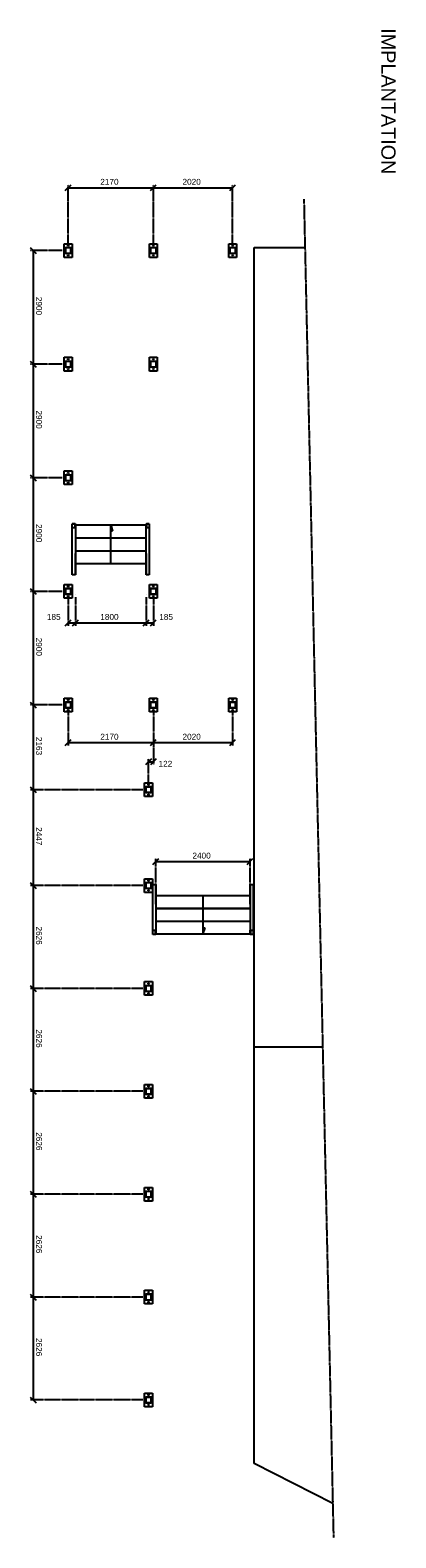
# Model space of a CAD drawing. Header units: millimetres. Extents: x -6159 to 201309, y -25780 to 10326.
# Tile 50 of 128: x 40557 to 41489, y -10514 to -6666. Entities that reach past the tile are written whole.
import ezdxf

# ---------------------------------------------------------------- set-up
doc = ezdxf.new("R2010")
doc.units = ezdxf.units.MM
for name, pattern in [('Caché', [9.525, 6.35, -3.175]), ('CENTER', [2, 1.25, -0.25, 0.25, -0.25]), ('PHANTOM', [2.5, 1.25, -0.25, 0.25, -0.25, 0.25, -0.25])]:
    doc.linetypes.add(name, pattern=pattern)
for name, color, linetype in [('STRUCAD_01', 4, 'Continuous'), ('STRUCAD_05', 5, 'CENTER'), ('STRUCAD_15', 7, 'PHANTOM'), ('STRUCADDIM', 7, 'Continuous'), ('STRUCADDTX', 3, 'Continuous'), ('STRUCADSTK', 2, 'Continuous')]:
    doc.layers.add(name, color=color, linetype=linetype)
doc.layers.add('U-Kube-Fenetre', color=5, linetype='Caché', lineweight=15, plot=False)
doc.styles.get("Standard").update_dxf_attribs({"font": 'arial.ttf'})

# ---------------------------------------------------------------- blocks, each defined once
blk = doc.blocks.new('IMPLANTATION ESC CM OUEST')
at = {"layer": 'STRUCAD_01', "color": 4, "linetype": 'PHANTOM'}
blk.add_line((28080.9, -16612), (31498, -16536.6), dxfattribs=at)
at = {"layer": 'STRUCAD_01', "color": 4, "linetype": 'Continuous'}
for p, q in [((31410.1, -16538.6), (31308.5, -16738.3)), ((30245.1, -16564.3), (30245.1, -16738.3)), ((28204.5, -16738.3), (28204.5, -16609.3)), ((31308.5, -16738.3), (28204.5, -16738.3)), ((29830.3, -16749.3), (29830.3, -16741.3)), ((29830.3, -16741.3), (29957.3, -16741.3)), ((29946.8, -16741.3), (29957.3, -16741.3)), ((29946.8, -16741.3), (29947.3, -16741.3)), ((29946.8, -16749.3), (29946.8, -16741.3)), ((29947.3, -16741.3), (29947.6, -16748.4)), ((29957, -16748.4), (29957.3, -16741.3)), ((29957.3, -16741.3), (29957.8, -16741.3)), ((29957.8, -16741.3), (29957.8, -16749.3)), ((29880.8, -16749.3), (29830.3, -16749.3)), ((29858.3, -16989.3), (29858.3, -16749.3)), ((29858.3, -16749.3), (29957.3, -16749.3)), ((29891.3, -16749.3), (29891.3, -16989.3)), ((29891.3, -16989.3), (29891.3, -16749.3)), ((29924.3, -16749.3), (29924.3, -16989.3)), ((29954.3, -16749.3), (29946.8, -16749.3)), ((29947.6, -16748.4), (29957, -16748.4)), ((29954.3, -16749.3), (29957.3, -16749.3)), ((29957.3, -16749.3), (29957.3, -16989.3)), ((29957.8, -16749.3), (29957.3, -16749.3)), ((28194.5, -16803.6), (28194.5, -16783.6)), ((28194.5, -16783.6), (28229.5, -16783.6)), ((28229.5, -16803.6), (28194.5, -16803.6)), ((28198.2, -16792.8), (28199.5, -16792.1)), ((28198.2, -16794.3), (28198.2, -16792.8)), ((28199.5, -16795), (28198.2, -16794.3)), ((28199.5, -16792.1), (28200.7, -16792.8)), ((28200.7, -16794.3), (28199.5, -16795)), ((28200.7, -16792.8), (28200.7, -16794.3)), ((28204.5, -16801.1), (28204.5, -16786.1)), ((28204.5, -16786.1), (28205, -16786.6)), ((28205, -16786.6), (28204.5, -16786.1)), ((28204.5, -16786.1), (28219.5, -16786.1)), ((28219.5, -16801.1), (28204.5, -16801.1)), ((28205, -16786.6), (28205, -16800.6)), ((28219, -16786.6), (28205, -16786.6)), ((28205, -16800.6), (28219, -16800.6)), ((28219, -16800.6), (28219, -16786.6)), ((28219.5, -16786.1), (28219.5, -16801.1)), ((28223.2, -16792.8), (28224.5, -16792.1)), ((28223.2, -16794.3), (28223.2, -16792.8)), ((28224.5, -16795), (28223.2, -16794.3)), ((28224.5, -16792.1), (28225.7, -16792.8)), ((28225.7, -16794.3), (28224.5, -16795)), ((28225.7, -16792.8), (28225.7, -16794.3)), ((28229.5, -16783.6), (28229.5, -16803.6)), ((29354.5, -16803.6), (29354.5, -16783.6)), ((29354.5, -16783.6), (29389.5, -16783.6)), ((29389.5, -16803.6), (29354.5, -16803.6)), ((29358.2, -16792.8), (29359.5, -16792.1)), ((29358.2, -16794.3), (29358.2, -16792.8)), ((29359.5, -16795), (29358.2, -16794.3)), ((29359.5, -16792.1), (29360.7, -16792.8)), ((29360.7, -16794.3), (29359.5, -16795)), ((29360.7, -16792.8), (29360.7, -16794.3)), ((29364.5, -16801.1), (29364.5, -16786.1)), ((29364.5, -16786.1), (29365, -16786.6)), ((29365, -16786.6), (29364.5, -16786.1)), ((29364.5, -16786.1), (29379.5, -16786.1)), ((29379.5, -16801.1), (29364.5, -16801.1)), ((29365, -16786.6), (29365, -16800.6)), ((29379, -16786.6), (29365, -16786.6)), ((29365, -16800.6), (29379, -16800.6)), ((29379, -16800.6), (29379, -16786.6)), ((29379.5, -16786.1), (29379.5, -16801.1)), ((29383.2, -16792.8), (29384.5, -16792.1)), ((29383.2, -16794.3), (29383.2, -16792.8)), ((29384.5, -16795), (29383.2, -16794.3)), ((29384.5, -16792.1), (29385.7, -16792.8)), ((29385.7, -16794.3), (29384.5, -16795)), ((29385.7, -16792.8), (29385.7, -16794.3)), ((29389.5, -16783.6), (29389.5, -16803.6)), ((29858.3, -16869.3), (29957.3, -16869.3)), ((29957.3, -16869.3), (29941.4, -16863.9)), ((29941.4, -16863.9), (29941.4, -16869.3)), ((28194.5, -17005.6), (28194.5, -16985.6)), ((28194.5, -16985.6), (28229.5, -16985.6)), ((28229.5, -17005.6), (28194.5, -17005.6)), ((28198.2, -16994.8), (28199.5, -16994.1)), ((28198.2, -16996.3), (28198.2, -16994.8)), ((28199.5, -16997), (28198.2, -16996.3)), ((28199.5, -16994.1), (28200.7, -16994.8)), ((28200.7, -16996.3), (28199.5, -16997)), ((28200.7, -16994.8), (28200.7, -16996.3)), ((28204.5, -17003.1), (28204.5, -16988.1)), ((28204.5, -16988.1), (28205, -16988.6)), ((28205, -16988.6), (28204.5, -16988.1)), ((28204.5, -16988.1), (28219.5, -16988.1)), ((28219.5, -17003.1), (28204.5, -17003.1)), ((28205, -16988.6), (28205, -17002.6)), ((28219, -16988.6), (28205, -16988.6)), ((28205, -17002.6), (28219, -17002.6)), ((28219, -17002.6), (28219, -16988.6)), ((28219.5, -16988.1), (28219.5, -17003.1)), ((28223.2, -16994.8), (28224.5, -16994.1)), ((28223.2, -16996.3), (28223.2, -16994.8)), ((28224.5, -16997), (28223.2, -16996.3)), ((28224.5, -16994.1), (28225.7, -16994.8)), ((28225.7, -16996.3), (28224.5, -16997)), ((28225.7, -16994.8), (28225.7, -16996.3)), ((28229.5, -16985.6), (28229.5, -17005.6)), ((28484.5, -17005.6), (28484.5, -16985.6)), ((28484.5, -16985.6), (28519.5, -16985.6)), ((28519.5, -17005.6), (28484.5, -17005.6)), ((28488.2, -16994.8), (28489.5, -16994.1)), ((28488.2, -16996.3), (28488.2, -16994.8)), ((28489.5, -16997), (28488.2, -16996.3)), ((28489.5, -16994.1), (28490.7, -16994.8)), ((28490.7, -16996.3), (28489.5, -16997)), ((28490.7, -16994.8), (28490.7, -16996.3)), ((28494.5, -17003.1), (28494.5, -16988.1)), ((28494.5, -16988.1), (28495, -16988.6)), ((28495, -16988.6), (28494.5, -16988.1)), ((28494.5, -16988.1), (28509.5, -16988.1)), ((28509.5, -17003.1), (28494.5, -17003.1)), ((28495, -16988.6), (28495, -17002.6)), ((28509, -16988.6), (28495, -16988.6)), ((28495, -17002.6), (28509, -17002.6)), ((28509, -17002.6), (28509, -16988.6)), ((28509.5, -16988.1), (28509.5, -17003.1)), ((28513.2, -16994.8), (28514.5, -16994.1)), ((28513.2, -16996.3), (28513.2, -16994.8)), ((28514.5, -16997), (28513.2, -16996.3)), ((28514.5, -16994.1), (28515.7, -16994.8)), ((28515.7, -16996.3), (28514.5, -16997)), ((28515.7, -16994.8), (28515.7, -16996.3)), ((28519.5, -16985.6), (28519.5, -17005.6)), ((28909.2, -17014.1), (28909.2, -17006.1)), ((28909.2, -17006.1), (28909.7, -17006.1)), ((28909.7, -17006.1), (28919.3, -17006.1)), ((28909.7, -17006.1), (28910, -17013.2)), ((28912.5, -17006.1), (29039.5, -17006.1)), ((28919, -17013.2), (28919.3, -17006.1)), ((28919.3, -17006.1), (28919.7, -17006.1)), ((28919.7, -17006.1), (28919.7, -17014.1)), ((29039.5, -17006.1), (29039.5, -17014.1)), ((29064.5, -17005.6), (29064.5, -16985.6)), ((29064.5, -16985.6), (29099.5, -16985.6)), ((29099.5, -17005.6), (29064.5, -17005.6)), ((29068.2, -16994.8), (29069.5, -16994.1)), ((29068.2, -16996.3), (29068.2, -16994.8)), ((29069.5, -16997), (29068.2, -16996.3)), ((29069.5, -16994.1), (29070.7, -16994.8)), ((29070.7, -16996.3), (29069.5, -16997)), ((29070.7, -16994.8), (29070.7, -16996.3)), ((29074.5, -17003.1), (29074.5, -16988.1)), ((29074.5, -16988.1), (29075, -16988.6)), ((29075, -16988.6), (29074.5, -16988.1)), ((29074.5, -16988.1), (29089.5, -16988.1)), ((29089.5, -17003.1), (29074.5, -17003.1)), ((29075, -16988.6), (29075, -17002.6)), ((29089, -16988.6), (29075, -16988.6)), ((29075, -17002.6), (29089, -17002.6)), ((29089, -17002.6), (29089, -16988.6)), ((29089.5, -16988.1), (29089.5, -17003.1)), ((29093.2, -16994.8), (29094.5, -16994.1)), ((29093.2, -16996.3), (29093.2, -16994.8)), ((29094.5, -16997), (29093.2, -16996.3)), ((29094.5, -16994.1), (29095.7, -16994.8)), ((29095.7, -16996.3), (29094.5, -16997)), ((29095.7, -16994.8), (29095.7, -16996.3)), ((29099.5, -16985.6), (29099.5, -17005.6)), ((29354.5, -17005.6), (29354.5, -16985.6)), ((29354.5, -16985.6), (29389.5, -16985.6)), ((29389.5, -17005.6), (29354.5, -17005.6)), ((29358.2, -16994.8), (29359.5, -16994.1)), ((29358.2, -16996.3), (29358.2, -16994.8)), ((29359.5, -16997), (29358.2, -16996.3)), ((29359.5, -16994.1), (29360.7, -16994.8)), ((29360.7, -16996.3), (29359.5, -16997)), ((29360.7, -16994.8), (29360.7, -16996.3)), ((29364.5, -17003.1), (29364.5, -16988.1)), ((29364.5, -16988.1), (29365, -16988.6)), ((29365, -16988.6), (29364.5, -16988.1)), ((29364.5, -16988.1), (29379.5, -16988.1)), ((29379.5, -17003.1), (29364.5, -17003.1)), ((29365, -16988.6), (29365, -17002.6)), ((29379, -16988.6), (29365, -16988.6)), ((29365, -17002.6), (29379, -17002.6)), ((29379, -17002.6), (29379, -16988.6)), ((29379.5, -16988.1), (29379.5, -17003.1)), ((29383.2, -16994.8), (29384.5, -16994.1)), ((29383.2, -16996.3), (29383.2, -16994.8)), ((29384.5, -16997), (29383.2, -16996.3)), ((29384.5, -16994.1), (29385.7, -16994.8)), ((29385.7, -16996.3), (29384.5, -16997)), ((29385.7, -16994.8), (29385.7, -16996.3)), ((29389.5, -16985.6), (29389.5, -17005.6)), ((29570.8, -17017.8), (29570.8, -16997.8)), ((29570.8, -16997.8), (29605.8, -16997.8)), ((29574.5, -17007), (29575.8, -17006.3)), ((29574.5, -17008.5), (29574.5, -17007)), ((29575.8, -17009.2), (29574.5, -17008.5)), ((29575.8, -17006.3), (29577, -17007)), ((29577, -17008.5), (29575.8, -17009.2)), ((29577, -17007), (29577, -17008.5)), ((29580.8, -17015.3), (29580.8, -17000.3)), ((29580.8, -17000.3), (29581.3, -17000.8)), ((29581.3, -17000.8), (29580.8, -17000.3)), ((29580.8, -17000.3), (29595.8, -17000.3)), ((29581.3, -17000.8), (29581.3, -17014.8)), ((29595.3, -17000.8), (29581.3, -17000.8)), ((29595.3, -17014.8), (29595.3, -17000.8)), ((29595.8, -17000.3), (29595.8, -17015.3)), ((29599.5, -17007), (29600.8, -17006.3)), ((29599.5, -17008.5), (29599.5, -17007)), ((29600.8, -17009.2), (29599.5, -17008.5)), ((29600.8, -17006.3), (29602, -17007)), ((29602, -17008.5), (29600.8, -17009.2)), ((29602, -17007), (29602, -17008.5)), ((29605.8, -16997.8), (29605.8, -17017.8)), ((29815.5, -17017.8), (29815.5, -16997.8)), ((29815.5, -16997.8), (29850.5, -16997.8)), ((29819.2, -17007), (29820.5, -17006.3)), ((29819.2, -17008.5), (29819.2, -17007)), ((29820.5, -17009.2), (29819.2, -17008.5)), ((29820.5, -17006.3), (29821.7, -17007)), ((29821.7, -17008.5), (29820.5, -17009.2)), ((29821.7, -17007), (29821.7, -17008.5)), ((29825.5, -17015.3), (29825.5, -17000.3)), ((29825.5, -17000.3), (29826, -17000.8)), ((29826, -17000.8), (29825.5, -17000.3)), ((29825.5, -17000.3), (29840.5, -17000.3)), ((29826, -17000.8), (29826, -17014.8)), ((29840, -17000.8), (29826, -17000.8)), ((29830.3, -16997.3), (29830.3, -16989.3)), ((29830.3, -16989.3), (29957.3, -16989.3)), ((29957.3, -16997.3), (29830.3, -16997.3)), ((29840, -17014.8), (29840, -17000.8)), ((29840.5, -17000.3), (29840.5, -17015.3)), ((29844.2, -17007), (29845.5, -17006.3)), ((29844.2, -17008.5), (29844.2, -17007)), ((29845.5, -17009.2), (29844.2, -17008.5)), ((29845.5, -17006.3), (29846.7, -17007)), ((29846.7, -17008.5), (29845.5, -17009.2)), ((29846.7, -17007), (29846.7, -17008.5)), ((29850.5, -16997.8), (29850.5, -17017.8)), ((29946.8, -16989.3), (29957.8, -16989.3)), ((29946.8, -16997.3), (29946.8, -16989.3)), ((29957.3, -16989.3), (29946.8, -16989.3)), ((29947.3, -16997.3), (29946.8, -16997.3)), ((29947.6, -16990.2), (29947.3, -16997.3)), ((29957.3, -16997.3), (29947.3, -16997.3)), ((29957, -16990.2), (29947.6, -16990.2)), ((29957.3, -16997.3), (29957, -16990.2)), ((29957.8, -16997.3), (29957.3, -16997.3)), ((29957.8, -16989.3), (29957.8, -16997.3)), ((30078.1, -17017.8), (30078.1, -16997.8)), ((30078.1, -16997.8), (30113.1, -16997.8)), ((30081.8, -17007), (30083.1, -17006.3)), ((30081.8, -17008.5), (30081.8, -17007)), ((30083.1, -17009.2), (30081.8, -17008.5)), ((30083.1, -17006.3), (30084.3, -17007)), ((30084.3, -17008.5), (30083.1, -17009.2)), ((30084.3, -17007), (30084.3, -17008.5)), ((30088.1, -17015.3), (30088.1, -17000.3)), ((30088.1, -17000.3), (30088.6, -17000.8)), ((30088.6, -17000.8), (30088.1, -17000.3)), ((30088.1, -17000.3), (30103.1, -17000.3)), ((30088.6, -17000.8), (30088.6, -17014.8)), ((30102.6, -17000.8), (30088.6, -17000.8)), ((30102.6, -17014.8), (30102.6, -17000.8)), ((30103.1, -17000.3), (30103.1, -17015.3)), ((30106.8, -17007), (30108.1, -17006.3)), ((30106.8, -17008.5), (30106.8, -17007)), ((30108.1, -17009.2), (30106.8, -17008.5)), ((30108.1, -17006.3), (30109.3, -17007)), ((30109.3, -17008.5), (30108.1, -17009.2)), ((30109.3, -17007), (30109.3, -17008.5)), ((30113.1, -16997.8), (30113.1, -17017.8)), ((30340.7, -17017.8), (30340.7, -16997.8)), ((30340.7, -16997.8), (30375.7, -16997.8)), ((30344.4, -17007), (30345.7, -17006.3)), ((30344.4, -17008.5), (30344.4, -17007)), ((30345.7, -17009.2), (30344.4, -17008.5)), ((30345.7, -17006.3), (30346.9, -17007)), ((30346.9, -17008.5), (30345.7, -17009.2)), ((30346.9, -17007), (30346.9, -17008.5)), ((30350.7, -17015.3), (30350.7, -17000.3)), ((30350.7, -17000.3), (30351.2, -17000.8)), ((30351.2, -17000.8), (30350.7, -17000.3)), ((30350.7, -17000.3), (30365.7, -17000.3)), ((30351.2, -17000.8), (30351.2, -17014.8)), ((30365.2, -17000.8), (30351.2, -17000.8)), ((30365.2, -17014.8), (30365.2, -17000.8)), ((30365.7, -17000.3), (30365.7, -17015.3)), ((30369.4, -17007), (30370.7, -17006.3)), ((30369.4, -17008.5), (30369.4, -17007)), ((30370.7, -17009.2), (30369.4, -17008.5)), ((30370.7, -17006.3), (30371.9, -17007)), ((30371.9, -17008.5), (30370.7, -17009.2)), ((30371.9, -17007), (30371.9, -17008.5)), ((30375.7, -16997.8), (30375.7, -17017.8)), ((30603.3, -17017.8), (30603.3, -16997.8)), ((30603.3, -16997.8), (30638.3, -16997.8)), ((30607, -17007), (30608.3, -17006.3)), ((30607, -17008.5), (30607, -17007)), ((30608.3, -17009.2), (30607, -17008.5)), ((30608.3, -17006.3), (30609.5, -17007)), ((30609.5, -17008.5), (30608.3, -17009.2)), ((30609.5, -17007), (30609.5, -17008.5)), ((30613.3, -17015.3), (30613.3, -17000.3)), ((30613.3, -17000.3), (30613.8, -17000.8)), ((30613.8, -17000.8), (30613.3, -17000.3)), ((30613.3, -17000.3), (30628.3, -17000.3)), ((30613.8, -17000.8), (30613.8, -17014.8)), ((30627.8, -17000.8), (30613.8, -17000.8)), ((30627.8, -17014.8), (30627.8, -17000.8)), ((30628.3, -17000.3), (30628.3, -17015.3)), ((30632, -17007), (30633.3, -17006.3)), ((30632, -17008.5), (30632, -17007)), ((30633.3, -17009.2), (30632, -17008.5)), ((30633.3, -17006.3), (30634.5, -17007)), ((30634.5, -17008.5), (30633.3, -17009.2)), ((30634.5, -17007), (30634.5, -17008.5)), ((30638.3, -16997.8), (30638.3, -17017.8)), ((30865.9, -17017.8), (30865.9, -16997.8)), ((30865.9, -16997.8), (30900.9, -16997.8)), ((30869.6, -17007), (30870.9, -17006.3)), ((30869.6, -17008.5), (30869.6, -17007)), ((30870.9, -17009.2), (30869.6, -17008.5)), ((30870.9, -17006.3), (30872.1, -17007)), ((30872.1, -17008.5), (30870.9, -17009.2)), ((30872.1, -17007), (30872.1, -17008.5)), ((30875.9, -17015.3), (30875.9, -17000.3)), ((30875.9, -17000.3), (30876.4, -17000.8)), ((30876.4, -17000.8), (30875.9, -17000.3)), ((30875.9, -17000.3), (30890.9, -17000.3)), ((30876.4, -17000.8), (30876.4, -17014.8)), ((30890.4, -17000.8), (30876.4, -17000.8)), ((30890.4, -17014.8), (30890.4, -17000.8)), ((30890.9, -17000.3), (30890.9, -17015.3)), ((30894.6, -17007), (30895.9, -17006.3)), ((30894.6, -17008.5), (30894.6, -17007)), ((30895.9, -17009.2), (30894.6, -17008.5)), ((30895.9, -17006.3), (30897.1, -17007)), ((30897.1, -17008.5), (30895.9, -17009.2)), ((30897.1, -17007), (30897.1, -17008.5)), ((30900.9, -16997.8), (30900.9, -17017.8)), ((31128.5, -17017.8), (31128.5, -16997.8)), ((31128.5, -16997.8), (31163.5, -16997.8)), ((31132.2, -17007), (31133.5, -17006.3)), ((31132.2, -17008.5), (31132.2, -17007)), ((31133.5, -17009.2), (31132.2, -17008.5)), ((31133.5, -17006.3), (31134.7, -17007)), ((31134.7, -17008.5), (31133.5, -17009.2)), ((31134.7, -17007), (31134.7, -17008.5)), ((31138.5, -17015.3), (31138.5, -17000.3)), ((31138.5, -17000.3), (31139, -17000.8)), ((31139, -17000.8), (31138.5, -17000.3)), ((31138.5, -17000.3), (31153.5, -17000.3)), ((31139, -17000.8), (31139, -17014.8)), ((31153, -17000.8), (31139, -17000.8)), ((31153, -17014.8), (31153, -17000.8)), ((31153.5, -17000.3), (31153.5, -17015.3)), ((31157.2, -17007), (31158.5, -17006.3)), ((31157.2, -17008.5), (31157.2, -17007)), ((31158.5, -17009.2), (31157.2, -17008.5)), ((31158.5, -17006.3), (31159.7, -17007)), ((31159.7, -17008.5), (31158.5, -17009.2)), ((31159.7, -17007), (31159.7, -17008.5)), ((31163.5, -16997.8), (31163.5, -17017.8)), ((28919.7, -17014.1), (28909.2, -17014.1)), ((28910, -17013.2), (28919, -17013.2)), ((28912.5, -17194.1), (28912.5, -17014.1)), ((28912.5, -17014.1), (28919.7, -17014.1)), ((29039.5, -17014.1), (28912.5, -17014.1)), ((28945.5, -17194.1), (28945.5, -17014.1)), ((28978.5, -17194.1), (28978.5, -17014.1)), ((29011.5, -17014.1), (29011.5, -17194.1)), ((29605.8, -17017.8), (29570.8, -17017.8)), ((29595.8, -17015.3), (29580.8, -17015.3)), ((29581.3, -17014.8), (29595.3, -17014.8)), ((29850.5, -17017.8), (29815.5, -17017.8)), ((29840.5, -17015.3), (29825.5, -17015.3)), ((29826, -17014.8), (29840, -17014.8)), ((30113.1, -17017.8), (30078.1, -17017.8)), ((30103.1, -17015.3), (30088.1, -17015.3)), ((30088.6, -17014.8), (30102.6, -17014.8)), ((30375.7, -17017.8), (30340.7, -17017.8)), ((30365.7, -17015.3), (30350.7, -17015.3)), ((30351.2, -17014.8), (30365.2, -17014.8)), ((30638.3, -17017.8), (30603.3, -17017.8)), ((30628.3, -17015.3), (30613.3, -17015.3)), ((30613.8, -17014.8), (30627.8, -17014.8)), ((30900.9, -17017.8), (30865.9, -17017.8)), ((30890.9, -17015.3), (30875.9, -17015.3)), ((30876.4, -17014.8), (30890.4, -17014.8)), ((31163.5, -17017.8), (31128.5, -17017.8)), ((31153.5, -17015.3), (31138.5, -17015.3)), ((31139, -17014.8), (31153, -17014.8)), ((28912.5, -17104.1), (28928, -17099.3)), ((29011.5, -17104.1), (28912.5, -17104.1)), ((28928, -17099.3), (28928, -17104.1)), ((28194.5, -17222.6), (28194.5, -17202.6)), ((28194.5, -17202.6), (28229.5, -17202.6)), ((28229.5, -17202.6), (28229.5, -17222.6)), ((28484.5, -17222.6), (28484.5, -17202.6)), ((28484.5, -17202.6), (28519.5, -17202.6)), ((28519.5, -17202.6), (28519.5, -17222.6)), ((28774.5, -17222.6), (28774.5, -17202.6)), ((28774.5, -17202.6), (28809.5, -17202.6)), ((28809.5, -17202.6), (28809.5, -17222.6)), ((28909.2, -17202.1), (28909.2, -17194.1)), ((28909.2, -17194.1), (28919.7, -17194.1)), ((28909.7, -17202.1), (28909.2, -17202.1)), ((28910, -17195), (28909.7, -17202.1)), ((28919.7, -17202.1), (28909.7, -17202.1)), ((28919, -17195), (28910, -17195)), ((28912.5, -17194.1), (29039.5, -17194.1)), ((29039.5, -17202.1), (28912.5, -17202.1)), ((28919.3, -17202.1), (28919, -17195)), ((28919.7, -17202.1), (28919.3, -17202.1)), ((28919.7, -17194.1), (28919.7, -17202.1)), ((29011.5, -17194.1), (28985.7, -17194.1)), ((29039.5, -17194.1), (29039.5, -17202.1)), ((29064.5, -17222.6), (29064.5, -17202.6)), ((29064.5, -17202.6), (29099.5, -17202.6)), ((29099.5, -17202.6), (29099.5, -17222.6)), ((29354.5, -17222.6), (29354.5, -17202.6)), ((29354.5, -17202.6), (29389.5, -17202.6)), ((29389.5, -17202.6), (29389.5, -17222.6)), ((28229.5, -17222.6), (28194.5, -17222.6)), ((28198.2, -17211.8), (28199.5, -17211.1)), ((28198.2, -17213.3), (28198.2, -17211.8)), ((28199.5, -17214), (28198.2, -17213.3)), ((28199.5, -17211.1), (28200.7, -17211.8)), ((28200.7, -17213.3), (28199.5, -17214)), ((28200.7, -17211.8), (28200.7, -17213.3)), ((28204.5, -17220.1), (28204.5, -17205.1)), ((28204.5, -17205.1), (28205, -17205.6)), ((28205, -17205.6), (28204.5, -17205.1)), ((28204.5, -17205.1), (28219.5, -17205.1)), ((28219.5, -17220.1), (28204.5, -17220.1)), ((28205, -17205.6), (28205, -17219.6)), ((28219, -17205.6), (28205, -17205.6)), ((28205, -17219.6), (28219, -17219.6)), ((28219, -17219.6), (28219, -17205.6)), ((28219.5, -17205.1), (28219.5, -17220.1)), ((28223.2, -17211.8), (28224.5, -17211.1)), ((28223.2, -17213.3), (28223.2, -17211.8)), ((28224.5, -17214), (28223.2, -17213.3)), ((28224.5, -17211.1), (28225.7, -17211.8)), ((28225.7, -17213.3), (28224.5, -17214)), ((28225.7, -17211.8), (28225.7, -17213.3)), ((28519.5, -17222.6), (28484.5, -17222.6)), ((28488.2, -17211.8), (28489.5, -17211.1)), ((28488.2, -17213.3), (28488.2, -17211.8)), ((28489.5, -17214), (28488.2, -17213.3)), ((28489.5, -17211.1), (28490.7, -17211.8)), ((28490.7, -17213.3), (28489.5, -17214)), ((28490.7, -17211.8), (28490.7, -17213.3)), ((28494.5, -17220.1), (28494.5, -17205.1)), ((28494.5, -17205.1), (28495, -17205.6)), ((28495, -17205.6), (28494.5, -17205.1)), ((28494.5, -17205.1), (28509.5, -17205.1)), ((28509.5, -17220.1), (28494.5, -17220.1)), ((28495, -17205.6), (28495, -17219.6)), ((28509, -17205.6), (28495, -17205.6)), ((28495, -17219.6), (28509, -17219.6)), ((28509, -17219.6), (28509, -17205.6)), ((28509.5, -17205.1), (28509.5, -17220.1)), ((28513.2, -17211.8), (28514.5, -17211.1)), ((28513.2, -17213.3), (28513.2, -17211.8)), ((28514.5, -17214), (28513.2, -17213.3)), ((28514.5, -17211.1), (28515.7, -17211.8)), ((28515.7, -17213.3), (28514.5, -17214)), ((28515.7, -17211.8), (28515.7, -17213.3)), ((28809.5, -17222.6), (28774.5, -17222.6)), ((28778.2, -17211.8), (28779.5, -17211.1)), ((28778.2, -17213.3), (28778.2, -17211.8)), ((28779.5, -17214), (28778.2, -17213.3)), ((28779.5, -17211.1), (28780.7, -17211.8)), ((28780.7, -17213.3), (28779.5, -17214)), ((28780.7, -17211.8), (28780.7, -17213.3)), ((28784.5, -17220.1), (28784.5, -17205.1)), ((28784.5, -17205.1), (28785, -17205.6)), ((28785, -17205.6), (28784.5, -17205.1)), ((28784.5, -17205.1), (28799.5, -17205.1)), ((28799.5, -17220.1), (28784.5, -17220.1)), ((28785, -17205.6), (28785, -17219.6)), ((28799, -17205.6), (28785, -17205.6)), ((28785, -17219.6), (28799, -17219.6)), ((28799, -17219.6), (28799, -17205.6)), ((28799.5, -17205.1), (28799.5, -17220.1)), ((28803.2, -17211.8), (28804.5, -17211.1)), ((28803.2, -17213.3), (28803.2, -17211.8)), ((28804.5, -17214), (28803.2, -17213.3)), ((28804.5, -17211.1), (28805.7, -17211.8)), ((28805.7, -17213.3), (28804.5, -17214)), ((28805.7, -17211.8), (28805.7, -17213.3)), ((29099.5, -17222.6), (29064.5, -17222.6)), ((29068.2, -17211.8), (29069.5, -17211.1)), ((29068.2, -17213.3), (29068.2, -17211.8)), ((29069.5, -17214), (29068.2, -17213.3)), ((29069.5, -17211.1), (29070.7, -17211.8)), ((29070.7, -17213.3), (29069.5, -17214)), ((29070.7, -17211.8), (29070.7, -17213.3)), ((29074.5, -17220.1), (29074.5, -17205.1)), ((29074.5, -17205.1), (29075, -17205.6)), ((29075, -17205.6), (29074.5, -17205.1)), ((29074.5, -17205.1), (29089.5, -17205.1)), ((29089.5, -17220.1), (29074.5, -17220.1)), ((29075, -17205.6), (29075, -17219.6)), ((29089, -17205.6), (29075, -17205.6)), ((29075, -17219.6), (29089, -17219.6)), ((29089, -17219.6), (29089, -17205.6)), ((29089.5, -17205.1), (29089.5, -17220.1)), ((29093.2, -17211.8), (29094.5, -17211.1)), ((29093.2, -17213.3), (29093.2, -17211.8)), ((29094.5, -17214), (29093.2, -17213.3)), ((29094.5, -17211.1), (29095.7, -17211.8)), ((29095.7, -17213.3), (29094.5, -17214)), ((29095.7, -17211.8), (29095.7, -17213.3)), ((29389.5, -17222.6), (29354.5, -17222.6)), ((29358.2, -17211.8), (29359.5, -17211.1)), ((29358.2, -17213.3), (29358.2, -17211.8)), ((29359.5, -17214), (29358.2, -17213.3)), ((29359.5, -17211.1), (29360.7, -17211.8)), ((29360.7, -17213.3), (29359.5, -17214)), ((29360.7, -17211.8), (29360.7, -17213.3)), ((29364.5, -17220.1), (29364.5, -17205.1)), ((29364.5, -17205.1), (29365, -17205.6)), ((29365, -17205.6), (29364.5, -17205.1)), ((29364.5, -17205.1), (29379.5, -17205.1)), ((29379.5, -17220.1), (29364.5, -17220.1)), ((29365, -17205.6), (29365, -17219.6)), ((29379, -17205.6), (29365, -17205.6)), ((29365, -17219.6), (29379, -17219.6)), ((29379, -17219.6), (29379, -17205.6)), ((29379.5, -17205.1), (29379.5, -17220.1)), ((29383.2, -17211.8), (29384.5, -17211.1)), ((29383.2, -17213.3), (29383.2, -17211.8)), ((29384.5, -17214), (29383.2, -17213.3)), ((29384.5, -17211.1), (29385.7, -17211.8)), ((29385.7, -17213.3), (29384.5, -17214)), ((29385.7, -17211.8), (29385.7, -17213.3))]:
    blk.add_line(p, q, dxfattribs=at)
at = {"layer": 'STRUCAD_05', "color": 5, "linetype": 'CENTER'}
for p, q in [((29830.3, -16749.3), (29880.8, -16749.3)), ((29891.3, -16749.3), (29891.3, -16989.3)), ((29924.3, -16749.3), (29924.3, -16989.3)), ((29957.3, -16749.3), (29957.3, -16989.3)), ((29880.8, -16989.3), (29830.3, -16989.3)), ((28985.7, -17014.1), (29039.5, -17014.1)), ((29011.5, -17014.1), (29011.5, -17194.1)), ((29039.5, -17194.1), (28985.7, -17194.1))]:
    blk.add_line(p, q, dxfattribs=at)
at = {"layer": 'STRUCAD_15', "color": 7, "linetype": 'PHANTOM'}
for p, q in [((29833.7, -16749.3), (29764, -16749.3)), ((29841.2, -16749.3), (29841.2, -16749.3)), ((28197, -16793.6), (28044, -16793.6)), ((28204.5, -16793.6), (28204.5, -16793.6)), ((29379.5, -16793.6), (29379.5, -16793.6)), ((29387, -16793.6), (29475.5, -16793.6)), ((28197, -16995.6), (28044, -16995.6)), ((28197, -16995.6), (28044, -16995.6)), ((28204.5, -16995.6), (28204.5, -16995.6)), ((29089.5, -16995.6), (29089.5, -16995.6)), ((29097, -16995.6), (29169.7, -16995.6)), ((29379.5, -16995.6), (29379.5, -16995.6)), ((29379.5, -16995.6), (29379.5, -16995.6)), ((29387, -16995.6), (29524.5, -16995.6)), ((29387, -16995.6), (29475.5, -16995.6)), ((29387, -16995.6), (29475.5, -16995.6)), ((29573.8, -17007.8), (29509.5, -17007.8)), ((29581.3, -17007.8), (29581.3, -17007.8)), ((29833.7, -16989.3), (29764, -16989.3)), ((29841.2, -16989.3), (29841.2, -16989.3)), ((29089.5, -17014.1), (29089.5, -17014.1)), ((29097, -17014.1), (29169.7, -17014.1)), ((29097, -17014.1), (29169.7, -17014.1)), ((29588.3, -17015.3), (29588.3, -17015.3)), ((29588.3, -17022.8), (29588.3, -17309.3)), ((29588.3, -17022.8), (29588.3, -17309.3)), ((29833, -17015.3), (29833, -17015.3)), ((29833, -17022.8), (29833, -17309.3)), ((29833, -17022.8), (29833, -17309.3)), ((30095.6, -17015.3), (30095.6, -17015.3)), ((30095.6, -17022.8), (30095.6, -17309.3)), ((30095.6, -17022.8), (30095.6, -17309.3)), ((30358.2, -17015.3), (30358.2, -17015.3)), ((30358.2, -17022.8), (30358.2, -17309.3)), ((30358.2, -17022.8), (30358.2, -17309.3)), ((30620.8, -17015.3), (30620.8, -17015.3)), ((30620.8, -17022.8), (30620.8, -17309.3)), ((30620.8, -17022.8), (30620.8, -17309.3)), ((30883.4, -17015.3), (30883.4, -17015.3)), ((30883.4, -17022.8), (30883.4, -17309.3)), ((30883.4, -17022.8), (30883.4, -17309.3)), ((31146, -17015.3), (31146, -17015.3)), ((31146, -17022.8), (31146, -17309.3)), ((29089.5, -17194.1), (29089.5, -17194.1)), ((29097, -17194.1), (29169.7, -17194.1)), ((29097, -17194.1), (29169.7, -17194.1)), ((28197, -17212.6), (28044, -17212.6)), ((28204.5, -17212.6), (28204.5, -17212.6)), ((28212, -17220.1), (28212, -17220.1)), ((28212, -17227.6), (28212, -17309.4)), ((28502, -17220.1), (28502, -17220.1)), ((28502, -17220.1), (28502, -17220.1)), ((28502, -17227.6), (28502, -17309.4)), ((28502, -17227.6), (28502, -17309.3)), ((28792, -17220.1), (28792, -17220.1)), ((28792, -17227.6), (28792, -17309.3)), ((28792, -17227.6), (28792, -17309.3)), ((29082, -17220.1), (29082, -17220.1)), ((29082, -17227.6), (29082, -17309.3)), ((29082, -17227.6), (29082, -17309.3)), ((29089.5, -17212.6), (29089.5, -17212.6)), ((29097, -17212.6), (29169.7, -17212.6)), ((29372, -17220.1), (29372, -17220.1)), ((29372, -17227.6), (29372, -17309.3)), ((29372, -17227.6), (29372, -17309.3)), ((29379.5, -17212.6), (29379.5, -17212.6)), ((29387, -17212.6), (29475.5, -17212.6))]:
    blk.add_line(p, q, dxfattribs=at)
at = {"layer": 'STRUCADDIM', "color": 7, "linetype": 'Continuous'}
for p, q in [((29779, -16756.8), (29764, -16741.8)), ((29771.5, -16989.3), (29771.5, -16749.3)), ((28059, -16801.1), (28044, -16786.1)), ((28051.5, -16995.6), (28051.5, -16793.6)), ((29475.5, -16801.1), (29460.5, -16786.1)), ((29468, -16995.6), (29468, -16793.6)), ((28059, -17003.1), (28044, -16988.1)), ((28059, -17003.1), (28044, -16988.1)), ((28051.5, -17212.6), (28051.5, -16995.6)), ((29169.7, -17003.1), (29154.7, -16988.1)), ((29169.7, -17021.6), (29154.7, -17006.6)), ((29169.7, -17021.6), (29154.7, -17006.6)), ((29162.2, -17014.1), (29162.2, -16995.6)), ((29475.5, -17003.1), (29460.5, -16988.1)), ((29475.5, -17003.1), (29460.5, -16988.1)), ((29468, -17212.6), (29468, -16995.6)), ((29509.5, -16988.1), (29524.5, -17003.1)), ((29509.5, -17000.3), (29524.5, -17015.3)), ((29517, -17007.8), (29517, -16995.6)), ((29779, -16996.8), (29764, -16981.8)), ((29162.2, -17194.1), (29162.2, -17014.1)), ((29169.7, -17201.6), (29154.7, -17186.6)), ((29169.7, -17201.6), (29154.7, -17186.6)), ((29162.2, -17212.6), (29162.2, -17194.1)), ((28059, -17220.1), (28044, -17205.1)), ((29169.7, -17220.1), (29154.7, -17205.1)), ((29475.5, -17220.1), (29460.5, -17205.1)), ((28204.5, -17309.4), (28219.5, -17294.4)), ((28212, -17301.9), (28502, -17301.9)), ((28494.5, -17309.3), (28509.5, -17294.3)), ((28494.5, -17309.4), (28509.5, -17294.4)), ((28502, -17301.8), (28792, -17301.8)), ((28784.5, -17309.3), (28799.5, -17294.3)), ((28784.5, -17309.3), (28799.5, -17294.3)), ((28792, -17301.8), (29082, -17301.8)), ((29074.5, -17309.3), (29089.5, -17294.3)), ((29074.5, -17309.3), (29089.5, -17294.3)), ((29082, -17301.8), (29372, -17301.8)), ((29364.5, -17309.3), (29379.5, -17294.3)), ((29364.5, -17309.3), (29379.5, -17294.3)), ((29372, -17301.8), (29588.3, -17301.8)), ((29580.8, -17309.3), (29595.8, -17294.3)), ((29580.8, -17309.3), (29595.8, -17294.3)), ((29588.3, -17301.8), (29833, -17301.8)), ((29825.5, -17309.3), (29840.5, -17294.3)), ((29825.5, -17309.3), (29840.5, -17294.3)), ((29833, -17301.8), (30095.6, -17301.8)), ((30088.1, -17309.3), (30103.1, -17294.3)), ((30088.1, -17309.3), (30103.1, -17294.3)), ((30095.6, -17301.8), (30358.2, -17301.8)), ((30350.7, -17309.3), (30365.7, -17294.3)), ((30350.7, -17309.3), (30365.7, -17294.3)), ((30358.2, -17301.8), (30620.8, -17301.8)), ((30613.3, -17309.3), (30628.3, -17294.3)), ((30613.3, -17309.3), (30628.3, -17294.3)), ((30620.8, -17301.8), (30883.4, -17301.8)), ((30875.9, -17309.3), (30890.9, -17294.3)), ((30875.9, -17309.3), (30890.9, -17294.3)), ((30883.4, -17301.8), (31146, -17301.8)), ((31138.5, -17309.3), (31153.5, -17294.3))]:
    blk.add_line(p, q, dxfattribs=at)
at = {"layer": 'STRUCADSTK', "color": 2, "linetype": 'Continuous'}
for p, q in [((29891.3, -16956), (29891.3, -16956)), ((29011.5, -17164.8), (29011.5, -17164.8))]:
    blk.add_line(p, q, dxfattribs=at)
at = {"layer": 'STRUCAD_01', "color": 4}
blk.add_text('IMPLANTATION', height=36.15, dxfattribs=at).set_placement((27644.4, -16414.6))
at = {"layer": 'STRUCADDTX', "color": 7}
for s, p in [('2400', (29764, -16896)), ('2020', (28044, -16921.3)), ('2020', (29460.5, -16921.3)), ('185', (29154.7, -16980.6)), ('122', (29529.6, -16982.4)), ('2170', (28044, -17130.8)), ('1800', (29154.7, -17130.8)), ('2170', (29460.5, -17130.8)), ('185', (29154.7, -17266.9))]:
    blk.add_text(s, height=15, rotation=90, dxfattribs=at).set_placement(p)
for s, p in [('2900', (28330.2, -17294.4)), ('2900', (28620.2, -17294.3)), ('2900', (28910.2, -17294.3)), ('2900', (29200.2, -17294.3)), ('2163', (29453.4, -17294.3)), ('2447', (29683.9, -17294.3)), ('2626', (29937.5, -17294.3)), ('2626', (30200.1, -17294.3)), ('2626', (30462.7, -17294.3)), ('2626', (30725.3, -17294.3)), ('2626', (30987.9, -17294.3))]:
    blk.add_text(s, height=15, dxfattribs=at).set_placement(p)

msp = doc.modelspace()

# ---------------------------------------------------------------- block references
at = {"layer": 'U-Kube-Fenetre', "rotation": 270}
msp.add_blockref('IMPLANTATION ESC CM OUEST', (57866.901, 20983.833), dxfattribs=at)

doc.saveas('drawing.dxf')
